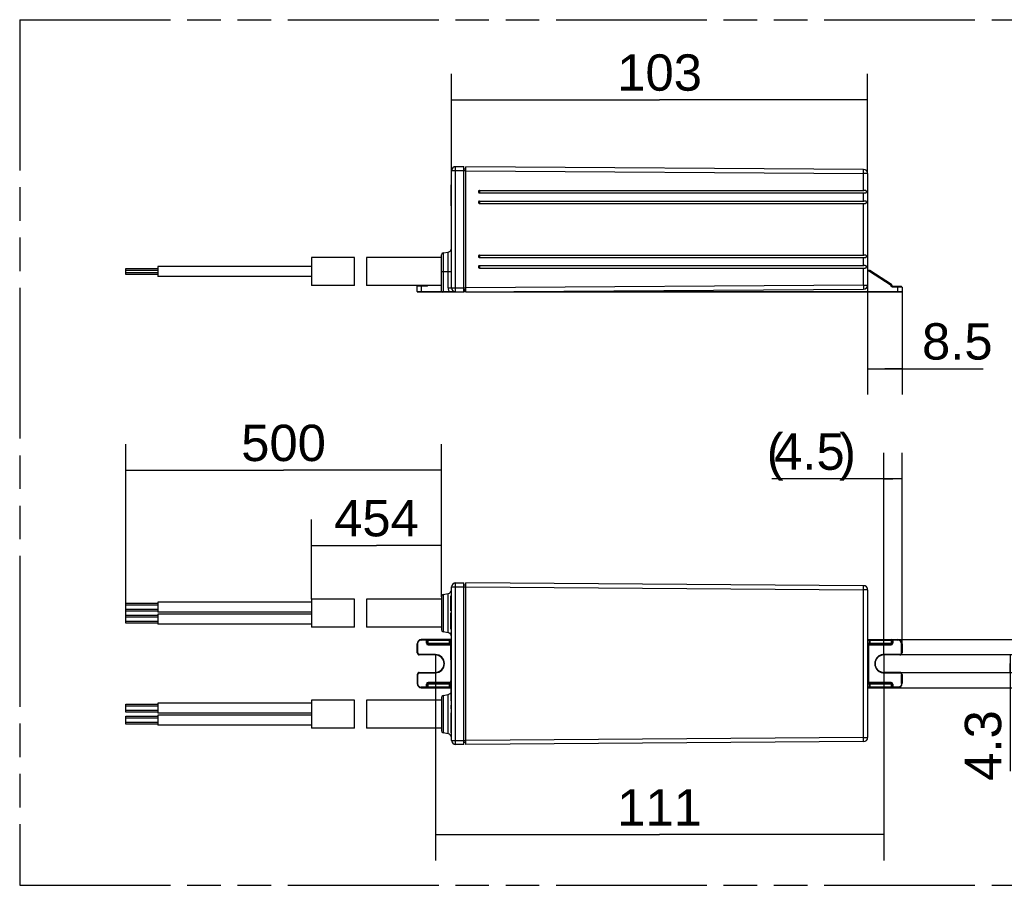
# Model space of a CAD drawing. Header units: millimetres. Extents: x 0 to 210, y 0 to 297.
# Tile 3 of 12: x 50 to 107, y 133 to 183. Entities that reach past the tile are written whole.
import ezdxf
from ezdxf.enums import TextEntityAlignment as Align

# ---------------------------------------------------------------- set-up
doc = ezdxf.new("R2010")
doc.units = ezdxf.units.MM
doc.header["$LTSCALE"] = 19.36
doc.linetypes.add('PHANTOM', pattern=[0.8, 0.45, -0.05, 0.1, -0.05, 0.1, -0.05])
doc.layers.get('0').update_dxf_attribs({"linetype": 'CONTINUOUS'})
doc.layers.add('DEFAULT_3', color=7, linetype='PHANTOM')
doc.layers.add('Z_DIM_2D', color=7, linetype='CONTINUOUS')
doc.styles.add('TEXTSTYLE_3', font='helveticaneueltw1g-ltcn.otf')
doc.dimstyles.new('DIMSTYLE_1', dxfattribs={"dimtxt": 2.1, "dimasz": 3.5, "dimexe": 0.18, "dimexo": 0.0625, "dimgap": 0.09, "dimtad": 1, "dimdec": 1, "dimlfac": 4.285714, "dimdsep": 46, "dimtxsty": 'TEXTSTYLE_3', "dimcen": 0.09, "dimclrt": 5, "dimadec": 0, "dimazin": 0, "dimtp": 0.3, "dimtm": 0.3, "dimtfac": 1, "dimtdec": 1, "dimtofl": 0, "dimtmove": 0, "dimatfit": 3, "dimfxl": 0, "dimtolj": 1, "dimarcsym": 0})
doc.dimstyles.new('DIMSTYLE_2', dxfattribs={"dimtxt": 2.1, "dimasz": 3.5, "dimexe": 0.18, "dimexo": 0.0625, "dimgap": 0.09, "dimtad": 1, "dimdec": 1, "dimlfac": 4.285714, "dimdsep": 46, "dimtxsty": 'TEXTSTYLE_3', "dimcen": 0.09, "dimclrt": 5, "dimadec": 0, "dimazin": 0, "dimtp": 0.2, "dimtm": 0.2, "dimtfac": 1, "dimtdec": 1, "dimtofl": 0, "dimtmove": 0, "dimatfit": 3, "dimfxl": 0, "dimtolj": 1, "dimarcsym": 0})
doc.dimstyles.new('DIMSTYLE_3', dxfattribs={"dimtxt": 2.1, "dimasz": 3.5, "dimexe": 0.18, "dimexo": 0.0625, "dimgap": 0.09, "dimtad": 1, "dimdec": 1, "dimlfac": 4.285714, "dimdsep": 46, "dimtxsty": 'TEXTSTYLE_3', "dimcen": 0.09, "dimclrt": 5, "dimadec": 0, "dimazin": 0, "dimtp": 0.1, "dimtm": 0.1, "dimtfac": 1, "dimtdec": 1, "dimtofl": 0, "dimtmove": 0, "dimatfit": 3, "dimfxl": 0, "dimtolj": 1, "dimarcsym": 0})
doc.dimstyles.new('DIMSTYLE_4', dxfattribs={"dimtxt": 2.1, "dimasz": 3.5, "dimexe": 0.18, "dimexo": 0.0625, "dimgap": 0.09, "dimtad": 1, "dimdec": 1, "dimlfac": 4.285714, "dimdsep": 46, "dimtxsty": 'TEXTSTYLE_3', "dimcen": 0.09, "dimclrt": 5, "dimadec": 0, "dimazin": 0, "dimtp": 0.5, "dimtm": 0.5, "dimtfac": 1, "dimtdec": 1, "dimtofl": 0, "dimtmove": 0, "dimatfit": 3, "dimfxl": 0, "dimtolj": 1, "dimarcsym": 0})

# ---------------------------------------------------------------- blocks, each defined once
blk = doc.blocks.new('*D5')
at = {"layer": 'Z_DIM_2D', "color": 2, "linetype": 'Continuous'}
for p, q in [((75.072, 173.957), (75.072, 179.553)), ((99.105, 173.796), (99.105, 179.553)), ((75.072, 178.053), (87.089, 178.053)), ((99.105, 178.053), (87.089, 178.053))]:
    blk.add_line(p, q, dxfattribs=at)
at = {"layer": 'Z_DIM_2D', "color": 5, "linetype": 'Continuous', "style": 'TEXTSTYLE_3'}
blk.add_text('103', height=2.1, dxfattribs=at).set_placement((87.089, 178.578), align=Align.CENTER)
blk = doc.blocks.new('_NONE')
blk = doc.blocks.new('*D6')
at = {"layer": 'Z_DIM_2D', "color": 2, "linetype": 'Continuous'}
for p, q in [((99.105, 167.352), (99.105, 161.022)), ((101.089, 166.981), (101.089, 161.022)), ((99.105, 162.522), (100.097, 162.522)), ((101.089, 162.522), (100.097, 162.522)), ((100.097, 162.522), (105.77, 162.522))]:
    blk.add_line(p, q, dxfattribs=at)
at = {"layer": 'Z_DIM_2D', "color": 5, "linetype": 'Continuous', "style": 'TEXTSTYLE_3'}
blk.add_text('8.5', height=2.1, dxfattribs=at).set_placement((102.244, 163.047))
blk = doc.blocks.new('*D7')
at = {"layer": 'Z_DIM_2D', "color": 2, "linetype": 'Continuous'}
for p, q in [((100.035, 146.01), (108.843, 146.01)), ((107.343, 146.01), (107.343, 145.495)), ((107.343, 144.981), (107.343, 145.495)), ((107.343, 145.495), (107.343, 139.267)), ((100.035, 144.981), (108.843, 144.981))]:
    blk.add_line(p, q, dxfattribs=at)
at = {"layer": 'Z_DIM_2D', "color": 5, "linetype": 'Continuous', "style": 'TEXTSTYLE_3'}
blk.add_text('4.3', height=2.1, rotation=90, dxfattribs=at).set_placement((106.818, 142.793), align=Align.RIGHT)
blk = doc.blocks.new('*D8')
at = {"layer": 'Z_DIM_2D', "color": 2, "linetype": 'Continuous'}
for p, q in [((111.579, 145.483), (111.579, 150.909)), ((99.105, 146.883), (113.079, 146.883)), ((111.579, 146.883), (111.579, 145.483)), ((111.579, 144.084), (111.579, 145.483)), ((99.209, 144.084), (113.079, 144.084))]:
    blk.add_line(p, q, dxfattribs=at)
at = {"layer": 'Z_DIM_2D', "color": 5, "linetype": 'Continuous', "style": 'TEXTSTYLE_3'}
blk.add_text('12', height=2.1, rotation=90, dxfattribs=at).set_placement((111.054, 148.088))
blk = doc.blocks.new('*D9')
at = {"layer": 'Z_DIM_2D', "color": 2, "linetype": 'Continuous'}
for p, q in [((100.035, 146.01), (100.035, 157.656)), ((101.089, 146.637), (101.089, 157.656)), ((100.562, 156.156), (93.579, 156.156)), ((100.035, 156.156), (100.562, 156.156)), ((101.089, 156.156), (100.562, 156.156))]:
    blk.add_line(p, q, dxfattribs=at)
at = {"layer": 'Z_DIM_2D', "color": 5, "linetype": 'Continuous', "style": 'TEXTSTYLE_3'}
for s, p in [('(', (94.253, 156.681)), ('4.5', (97.779, 156.681)), (')', (98.43, 156.681))]:
    blk.add_text(s, height=2.1, dxfattribs=at).set_placement(p, align=Align.RIGHT)
blk = doc.blocks.new('*D10')
at = {"layer": 'Z_DIM_2D', "color": 2, "linetype": 'Continuous'}
for p, q in [((74.142, 145.985), (74.142, 134.107)), ((100.035, 146.01), (100.035, 134.107)), ((74.142, 135.607), (87.088, 135.607)), ((100.035, 135.607), (87.088, 135.607))]:
    blk.add_line(p, q, dxfattribs=at)
at = {"layer": 'Z_DIM_2D', "color": 5, "linetype": 'Continuous', "style": 'TEXTSTYLE_3'}
blk.add_text('111', height=2.1, dxfattribs=at).set_placement((87.088, 136.132), align=Align.CENTER)
blk = doc.blocks.new('*D11')
at = {"layer": 'Z_DIM_2D', "color": 2, "linetype": 'Continuous'}
for p, q in [((66.983, 149.216), (66.983, 153.811)), ((74.489, 149.339), (74.489, 153.811)), ((66.983, 152.311), (70.736, 152.311)), ((74.489, 152.311), (70.736, 152.311))]:
    blk.add_line(p, q, dxfattribs=at)
at = {"layer": 'Z_DIM_2D', "color": 5, "linetype": 'Continuous', "style": 'TEXTSTYLE_3'}
blk.add_text('454', height=2.1, dxfattribs=at).set_placement((70.736, 152.836), align=Align.CENTER)
blk = doc.blocks.new('*D12')
at = {"layer": 'Z_DIM_2D', "color": 2, "linetype": 'Continuous'}
for p, q in [((56.25, 148.166), (56.25, 158.16)), ((74.489, 149.366), (74.489, 158.16)), ((56.25, 156.66), (65.369, 156.66)), ((74.489, 156.66), (65.369, 156.66))]:
    blk.add_line(p, q, dxfattribs=at)
at = {"layer": 'Z_DIM_2D', "color": 5, "linetype": 'Continuous', "style": 'TEXTSTYLE_3'}
blk.add_text('500', height=2.1, dxfattribs=at).set_placement((65.369, 157.185), align=Align.CENTER)

msp = doc.modelspace()

# ---------------------------------------------------------------- linework, layer by layer
at = {"color": 9, "linetype": 'Continuous'}
for p, q in [((75.305, 166.957), (75.305, 174.191)), ((75.889, 173.957), (75.072, 173.957)), ((75.889, 173.957), (98.874, 173.796)), ((98.874, 173.994), (98.874, 174.016)), ((98.874, 173.942), (98.874, 173.994)), ((98.874, 172.814), (98.874, 173.796)), ((76.691, 172.776), (76.691, 172.733)), ((76.691, 172.733), (76.691, 172.695)), ((76.691, 172.695), (76.691, 172.682)), ((98.874, 172.207), (98.874, 172.674)), ((76.691, 172.169), (76.691, 172.126)), ((76.691, 172.126), (76.691, 172.088)), ((76.691, 172.088), (76.691, 172.075)), ((98.874, 169.081), (98.874, 172.067)), ((74.585, 169.205), (74.585, 166.981)), ((74.879, 167.191), (74.879, 169.257)), ((76.691, 169.042), (76.691, 169)), ((76.691, 169), (76.691, 168.961)), ((76.691, 168.961), (76.691, 168.948)), ((98.874, 168.474), (98.874, 168.941)), ((76.691, 168.436), (76.691, 168.393)), ((76.691, 168.393), (76.691, 168.355)), ((76.691, 168.355), (76.691, 168.342)), ((98.874, 167.352), (98.874, 168.334)), ((58.117, 168.194), (56.25, 168.194)), ((56.25, 168.077), (58.117, 168.077)), ((75.072, 168.124), (74.489, 168.124)), ((99.209, 168.147), (99.105, 168.147)), ((99.209, 168.147), (100.459, 167.351)), ((73.628, 167.284), (73.089, 167.284)), ((73.32, 167.297), (73.32, 167.284)), ((73.32, 167.284), (73.32, 166.968)), ((73.628, 167.297), (73.628, 167.284)), ((98.874, 167.352), (75.889, 167.192)), ((98.874, 167.352), (98.874, 167.228)), ((98.874, 167.228), (98.874, 167.17)), ((100.505, 167.351), (100.459, 167.351)), ((100.459, 167.307), (100.459, 167.351)), ((100.459, 167.307), (100.505, 167.307)), ((100.477, 167.379), (100.481, 167.386)), ((100.483, 167.39), (100.484, 167.391)), ((100.552, 167.237), (100.538, 167.237)), ((100.552, 167.257), (100.552, 167.25)), ((101.089, 167.237), (100.552, 167.237)), ((100.857, 167.25), (100.857, 167.256)), ((100.857, 166.981), (100.857, 167.25)), ((73.089, 166.981), (74.929, 166.981)), ((73.32, 166.968), (73.32, 166.961)), ((74.605, 166.957), (74.605, 166.95)), ((74.605, 166.95), (74.605, 166.949)), ((74.879, 167.191), (75.889, 167.191)), ((75.889, 167.005), (75.772, 167.004)), ((79.114, 166.981), (101.089, 166.981)), ((100.857, 166.968), (100.857, 166.981)), ((75.305, 140.816), (75.305, 150.15)), ((75.072, 149.916), (75.889, 149.916)), ((75.889, 149.916), (98.874, 149.755)), ((98.874, 149.953), (98.874, 149.975)), ((98.874, 149.901), (98.874, 149.953)), ((99.105, 149.755), (98.874, 149.755)), ((98.874, 141.211), (98.874, 149.755)), ((74.585, 149.48), (74.585, 147.319)), ((74.879, 147.267), (74.879, 149.532)), ((58.117, 148.866), (56.25, 148.866)), ((56.25, 148.633), (58.117, 148.633)), ((58.117, 148.166), (56.25, 148.166)), ((56.25, 147.933), (58.117, 147.933)), ((75.025, 147.886), (75.072, 147.886)), ((73.32, 146.871), (73.32, 146.847)), ((73.32, 146.847), (73.628, 146.85)), ((73.625, 146.659), (73.625, 146.827)), ((73.694, 146.827), (73.625, 146.827)), ((73.628, 146.873), (73.628, 146.85)), ((73.694, 146.827), (74.944, 146.836)), ((73.694, 146.827), (73.694, 146.659)), ((73.707, 146.873), (73.718, 146.874)), ((74.944, 146.65), (74.944, 146.836)), ((74.969, 146.836), (74.944, 146.836)), ((74.969, 146.836), (74.969, 146.65)), ((74.969, 146.836), (75.072, 146.836)), ((99.105, 146.836), (99.208, 146.836)), ((99.233, 146.836), (99.208, 146.836)), ((99.208, 146.65), (99.208, 146.836)), ((99.233, 146.836), (100.484, 146.827)), ((99.233, 146.836), (99.233, 146.65)), ((100.463, 146.873), (100.459, 146.874)), ((100.505, 146.827), (100.484, 146.827)), ((100.484, 146.659), (100.484, 146.827)), ((100.552, 146.85), (100.552, 146.873)), ((100.552, 146.85), (100.857, 146.847)), ((100.552, 146.85), (100.552, 146.659)), ((100.857, 146.847), (100.857, 146.871)), ((73.112, 146.637), (73.089, 146.637)), ((73.112, 146.637), (73.112, 146.108)), ((73.625, 146.659), (73.694, 146.659)), ((74.944, 146.65), (73.694, 146.659)), ((73.718, 146.612), (73.718, 146.566)), ((73.718, 146.566), (75.025, 146.557)), ((74.944, 146.65), (74.969, 146.65)), ((75.025, 146.65), (74.969, 146.65)), ((75.025, 146.456), (75.072, 146.456)), ((99.208, 146.65), (99.105, 146.65)), ((99.152, 146.557), (100.459, 146.566)), ((99.152, 146.557), (99.152, 144.409)), ((99.208, 146.65), (99.233, 146.65)), ((100.484, 146.659), (99.233, 146.65)), ((100.459, 146.566), (100.459, 146.612)), ((100.484, 146.659), (100.552, 146.659)), ((101.089, 146.637), (101.065, 146.637)), ((101.065, 146.108), (101.065, 146.637)), ((73.089, 146.108), (73.112, 146.108)), ((73.205, 146.015), (73.204, 145.991)), ((74.142, 146.008), (73.205, 146.015)), ((74.142, 145.985), (74.142, 146.008)), ((75.025, 145.705), (75.025, 145.85)), ((100.037, 146.009), (99.987, 146.006)), ((100.035, 146.01), (100.035, 145.985)), ((100.347, 146.011), (100.037, 146.009)), ((100.973, 145.991), (100.973, 146.013)), ((101.065, 146.108), (101.089, 146.108)), ((73.112, 144.858), (73.089, 144.858)), ((73.112, 144.858), (73.112, 144.329)), ((73.204, 144.975), (73.205, 144.951)), ((73.205, 144.951), (74.142, 144.958)), ((74.142, 144.958), (74.142, 144.981)), ((75.025, 144.409), (75.025, 144.492)), ((99.987, 144.96), (100.037, 144.957)), ((100.035, 144.981), (100.035, 144.956)), ((100.037, 144.957), (100.347, 144.955)), ((100.347, 144.955), (100.66, 144.955)), ((100.66, 144.955), (100.97, 144.952)), ((100.973, 144.953), (100.973, 144.975)), ((101.089, 144.858), (101.065, 144.858)), ((101.065, 144.329), (101.065, 144.858)), ((73.089, 144.329), (73.112, 144.329)), ((73.32, 144.119), (73.32, 144.095)), ((73.628, 144.116), (73.32, 144.119)), ((73.625, 144.139), (73.625, 144.307)), ((73.694, 144.307), (73.625, 144.307)), ((73.625, 144.139), (73.694, 144.139)), ((73.628, 144.116), (73.628, 144.093)), ((73.636, 144.115), (73.628, 144.116)), ((73.694, 144.307), (74.944, 144.316)), ((73.694, 144.307), (73.694, 144.139)), ((74.944, 144.13), (73.694, 144.139)), ((75.025, 144.409), (73.718, 144.4)), ((73.718, 144.4), (73.718, 144.354)), ((74.944, 144.13), (74.944, 144.316)), ((74.969, 144.316), (74.944, 144.316)), ((74.944, 144.13), (74.969, 144.13)), ((74.969, 144.316), (74.969, 144.13)), ((74.969, 144.316), (75.025, 144.316)), ((75.025, 144.13), (74.969, 144.13)), ((99.105, 144.316), (99.208, 144.316)), ((99.208, 144.13), (99.105, 144.13)), ((100.459, 144.4), (99.152, 144.409)), ((99.233, 144.316), (99.208, 144.316)), ((99.208, 144.13), (99.208, 144.316)), ((99.208, 144.13), (99.233, 144.13)), ((99.233, 144.316), (100.484, 144.307)), ((99.233, 144.316), (99.233, 144.13)), ((100.484, 144.139), (99.233, 144.13)), ((100.459, 144.354), (100.459, 144.4)), ((100.552, 144.307), (100.484, 144.307)), ((100.484, 144.139), (100.484, 144.307)), ((100.484, 144.139), (100.505, 144.139)), ((100.552, 144.307), (100.552, 144.117)), ((100.856, 144.118), (100.552, 144.117)), ((100.552, 144.116), (100.552, 144.093)), ((100.857, 144.095), (100.857, 144.119)), ((101.065, 144.329), (101.089, 144.329)), ((74.585, 143.647), (74.585, 141.486)), ((74.879, 141.434), (74.879, 143.698)), ((58.117, 143.033), (56.25, 143.033)), ((56.25, 142.8), (58.117, 142.8)), ((58.117, 142.333), (56.25, 142.333)), ((56.25, 142.1), (58.117, 142.1)), ((75.072, 141.05), (75.889, 141.05)), ((98.874, 141.211), (75.889, 141.05)), ((98.874, 141.211), (99.105, 141.211)), ((98.874, 141.087), (98.874, 141.211)), ((98.874, 141.029), (98.874, 141.087))]:
    msp.add_line(p, q, dxfattribs=at)
at = {"color": 7, "linetype": 'Continuous'}
for p, q in [((75.305, 174.191), (75.772, 174.191)), ((75.772, 166.957), (75.772, 174.191)), ((75.772, 174.074), (75.889, 174.074)), ((75.889, 166.958), (75.889, 174.19)), ((98.874, 174.029), (75.889, 174.19)), ((75.072, 167.191), (75.072, 173.957)), ((99.105, 173.796), (98.874, 173.796)), ((99.105, 173.796), (99.105, 166.972)), ((75.025, 173.141), (75.025, 171.927)), ((75.072, 173.141), (75.025, 173.141)), ((75.072, 172.794), (75.025, 172.794)), ((76.691, 172.814), (98.887, 172.814)), ((75.025, 172.274), (75.072, 172.274)), ((75.072, 171.927), (75.025, 171.927)), ((76.691, 172.207), (98.887, 172.207)), ((69.462, 168.952), (66.983, 168.952)), ((66.983, 168.952), (66.983, 167.319)), ((74.489, 168.952), (70.155, 168.952)), ((74.489, 166.981), (74.489, 169.09)), ((74.585, 169.205), (74.879, 169.257)), ((76.691, 169.081), (98.887, 169.081)), ((58.117, 168.427), (58.117, 167.844)), ((66.983, 168.427), (58.117, 168.427)), ((76.691, 168.474), (98.887, 168.474)), ((56.25, 167.961), (56.25, 168.311)), ((56.25, 168.311), (58.117, 168.311)), ((58.117, 167.961), (56.25, 167.961)), ((66.983, 167.844), (58.117, 167.844)), ((99.208, 168.194), (99.105, 168.194)), ((99.209, 168.18), (99.208, 168.189)), ((99.226, 168.175), (99.209, 168.147)), ((99.231, 168.182), (99.226, 168.175)), ((100.484, 167.391), (99.233, 168.186)), ((69.462, 167.319), (66.983, 167.319)), ((74.489, 167.319), (70.155, 167.319)), ((73.089, 166.981), (73.089, 167.284)), ((73.628, 167.307), (73.112, 167.307)), ((98.874, 167.352), (99.105, 167.352)), ((100.505, 167.351), (100.505, 167.307)), ((101.065, 167.26), (100.552, 167.26)), ((101.089, 167.237), (101.089, 166.981)), ((73.112, 166.957), (74.508, 166.957)), ((74.512, 166.957), (75.772, 166.957)), ((74.536, 166.949), (75.422, 166.955)), ((75.772, 166.957), (98.874, 167.119)), ((75.889, 167.074), (75.772, 167.074)), ((75.889, 166.957), (101.065, 166.957)), ((75.305, 150.15), (75.772, 150.15)), ((75.772, 140.816), (75.772, 150.15)), ((75.889, 140.817), (75.889, 150.149)), ((98.874, 149.988), (75.889, 150.149)), ((75.072, 141.05), (75.072, 149.916)), ((75.772, 150.033), (75.889, 150.033)), ((99.105, 149.755), (99.105, 141.211)), ((58.117, 149.041), (58.117, 148.458)), ((66.983, 149.041), (58.117, 149.041)), ((69.462, 149.216), (66.983, 149.216)), ((66.983, 149.216), (66.983, 147.583)), ((74.489, 149.216), (70.155, 149.216)), ((74.489, 149.366), (74.489, 147.434)), ((74.585, 149.48), (74.879, 149.532)), ((75.025, 148.536), (75.025, 149.403)), ((75.072, 149.403), (75.025, 149.403)), ((56.25, 148.516), (56.25, 148.983)), ((56.25, 148.983), (58.117, 148.983)), ((58.117, 148.516), (56.25, 148.516)), ((66.983, 148.458), (58.117, 148.458)), ((75.072, 148.536), (75.025, 148.536)), ((56.25, 147.816), (56.25, 148.283)), ((56.25, 148.283), (58.117, 148.283)), ((58.117, 148.341), (58.117, 147.758)), ((66.983, 148.341), (58.117, 148.341)), ((75.025, 147.468), (75.025, 148.421)), ((75.072, 148.421), (75.025, 148.421)), ((58.117, 147.816), (56.25, 147.816)), ((66.983, 147.758), (58.117, 147.758)), ((69.462, 147.583), (66.983, 147.583)), ((74.489, 147.583), (70.155, 147.583)), ((74.879, 147.267), (74.585, 147.319)), ((75.072, 147.496), (75.025, 147.496)), ((75.072, 147.468), (75.025, 147.468)), ((75.025, 147.294), (75.025, 147.092)), ((75.072, 147.294), (75.025, 147.294)), ((75.072, 146.883), (73.32, 146.871)), ((73.672, 146.659), (73.672, 146.827)), ((74.969, 146.882), (74.969, 146.836)), ((75.072, 147.092), (75.025, 147.092)), ((75.025, 145.85), (75.025, 146.832)), ((75.025, 146.832), (75.072, 146.832)), ((99.105, 146.883), (100.857, 146.871)), ((99.208, 146.836), (99.209, 146.882)), ((100.505, 146.827), (100.505, 146.659)), ((73.089, 146.108), (73.089, 146.637)), ((73.718, 146.612), (75.025, 146.603)), ((74.969, 146.65), (74.969, 146.604)), ((99.105, 146.603), (100.459, 146.612)), ((99.105, 146.603), (99.152, 146.557)), ((99.209, 146.604), (99.208, 146.65)), ((101.089, 146.637), (101.089, 146.108)), ((74.142, 145.985), (73.204, 145.991)), ((75.072, 145.85), (75.025, 145.85)), ((75.025, 145.705), (75.025, 144.492)), ((75.072, 145.705), (75.025, 145.705)), ((100.973, 145.991), (100.035, 145.985)), ((73.089, 144.858), (73.089, 144.329)), ((73.204, 144.975), (74.142, 144.981)), ((75.072, 144.492), (75.025, 144.492)), ((100.973, 144.975), (100.035, 144.981)), ((101.089, 144.858), (101.089, 144.329)), ((73.32, 144.095), (75.025, 144.083)), ((73.672, 144.139), (73.672, 144.307)), ((75.072, 144.363), (73.718, 144.354)), ((74.969, 144.362), (74.969, 144.316)), ((74.969, 144.13), (74.969, 144.084)), ((75.072, 144.363), (75.025, 144.409)), ((75.025, 144.318), (75.025, 143.336)), ((75.072, 144.318), (75.025, 144.318)), ((75.072, 144.059), (75.025, 144.059)), ((99.105, 144.363), (99.152, 144.409)), ((100.459, 144.354), (99.105, 144.363)), ((99.105, 144.083), (100.857, 144.095)), ((99.208, 144.316), (99.209, 144.362)), ((99.209, 144.084), (99.208, 144.13)), ((100.505, 144.307), (100.505, 144.139)), ((69.462, 143.383), (66.983, 143.383)), ((66.983, 143.383), (66.983, 141.75)), ((74.489, 143.383), (70.155, 143.383)), ((74.489, 143.532), (74.489, 141.6)), ((74.585, 143.647), (74.879, 143.699)), ((75.072, 143.538), (75.025, 143.538)), ((75.072, 143.336), (75.025, 143.336)), ((56.25, 142.683), (56.25, 143.15)), ((56.25, 143.15), (58.117, 143.15)), ((58.117, 143.208), (58.117, 142.625)), ((66.983, 143.208), (58.117, 143.208)), ((75.025, 143.076), (75.025, 142.874)), ((75.072, 143.076), (75.025, 143.076)), ((75.072, 142.874), (75.025, 142.874)), ((58.117, 142.683), (56.25, 142.683)), ((56.25, 141.983), (56.25, 142.45)), ((56.25, 142.45), (58.117, 142.45)), ((66.983, 142.625), (58.117, 142.625)), ((58.117, 142.508), (58.117, 141.925)), ((66.983, 142.508), (58.117, 142.508)), ((75.025, 142.643), (75.025, 141.488)), ((75.072, 142.643), (75.025, 142.643)), ((58.117, 141.983), (56.25, 141.983)), ((66.983, 141.925), (58.117, 141.925)), ((69.462, 141.75), (66.983, 141.75)), ((74.489, 141.75), (70.155, 141.75)), ((74.879, 141.434), (74.585, 141.486)), ((75.072, 141.488), (75.025, 141.488)), ((75.772, 140.816), (75.305, 140.816)), ((75.889, 140.933), (75.772, 140.933)), ((98.874, 140.978), (75.889, 140.817))]:
    msp.add_line(p, q, dxfattribs=at)
at = {"color": 2, "linetype": 'Continuous'}
for p, q in [((69.462, 167.319), (69.462, 168.952)), ((70.155, 168.952), (70.155, 167.319)), ((69.462, 147.583), (69.462, 149.216)), ((70.155, 149.216), (70.155, 147.583)), ((69.462, 141.75), (69.462, 143.383)), ((70.155, 143.383), (70.155, 141.75))]:
    msp.add_line(p, q, dxfattribs=at)
at = {"color": 9, "linetype": 'Continuous'}
for points in [[(98.874, 174.016), (98.874, 174.024), (98.874, 174.028), (98.874, 174.029)], [(98.874, 173.796), (98.874, 173.822), (98.874, 173.942)], [(76.691, 172.814), (76.691, 172.813), (76.691, 172.811), (76.691, 172.806), (76.691, 172.801), (76.691, 172.776)], [(76.691, 172.682), (76.691, 172.677), (76.691, 172.675), (76.691, 172.674)], [(76.691, 172.207), (76.691, 172.207), (76.691, 172.204), (76.691, 172.2), (76.691, 172.194), (76.691, 172.169)], [(76.691, 172.075), (76.691, 172.071), (76.691, 172.068), (76.691, 172.067)], [(76.691, 169.081), (76.691, 169.08), (76.691, 169.077), (76.691, 169.073), (76.691, 169.067), (76.691, 169.042)], [(76.691, 168.948), (76.691, 168.944), (76.691, 168.942), (76.691, 168.941)], [(76.691, 168.474), (76.691, 168.473), (76.691, 168.471), (76.691, 168.466), (76.691, 168.461), (76.691, 168.436)], [(76.691, 168.342), (76.691, 168.337), (76.691, 168.335), (76.691, 168.334)], [(73.32, 167.307), (73.32, 167.307), (73.32, 167.306), (73.32, 167.303), (73.32, 167.297)], [(73.664, 167.319), (73.663, 167.318), (73.654, 167.313), (73.645, 167.31), (73.636, 167.308), (73.628, 167.307)], [(73.628, 167.307), (73.628, 167.307), (73.628, 167.306), (73.628, 167.303), (73.628, 167.297)], [(73.666, 167.294), (73.657, 167.29), (73.647, 167.286), (73.637, 167.285), (73.628, 167.284)], [(73.693, 167.316), (73.684, 167.307), (73.675, 167.3), (73.666, 167.294)], [(100.459, 167.351), (100.463, 167.357), (100.477, 167.379)], [(100.476, 167.266), (100.47, 167.274), (100.465, 167.283), (100.461, 167.292), (100.459, 167.3), (100.459, 167.307)], [(100.514, 167.242), (100.503, 167.246), (100.493, 167.252), (100.483, 167.259), (100.476, 167.266)], [(100.481, 167.386), (100.482, 167.389), (100.483, 167.39)], [(100.538, 167.237), (100.525, 167.239), (100.514, 167.242)], [(100.552, 167.26), (100.552, 167.26), (100.552, 167.259), (100.552, 167.257)], [(100.552, 167.25), (100.552, 167.242), (100.552, 167.237)], [(100.857, 167.256), (100.857, 167.259), (100.857, 167.26), (100.857, 167.26)], [(73.32, 166.961), (73.32, 166.959), (73.32, 166.958), (73.32, 166.957)], [(74.585, 166.981), (74.585, 166.976), (74.585, 166.972), (74.586, 166.968), (74.586, 166.964), (74.587, 166.961), (74.588, 166.959), (74.588, 166.958), (74.589, 166.957)], [(74.879, 167.191), (74.881, 167.154), (74.885, 167.118), (74.892, 167.083), (74.902, 167.048), (74.914, 167.014), (74.929, 166.981)], [(74.933, 166.957), (74.932, 166.958), (74.932, 166.959), (74.931, 166.961), (74.93, 166.964), (74.93, 166.968), (74.929, 166.972), (74.929, 166.976), (74.929, 166.981)], [(74.929, 166.981), (74.958, 166.979), (74.988, 166.978), (75.019, 166.976), (75.051, 166.974), (75.083, 166.972), (75.116, 166.97)], [(75.116, 166.97), (75.178, 166.964), (75.209, 166.961), (75.241, 166.959), (75.273, 166.958), (75.305, 166.957)], [(98.874, 167.17), (98.874, 167.142), (98.874, 167.132), (98.874, 167.125), (98.874, 167.12), (98.874, 167.119)], [(100.857, 166.957), (100.857, 166.958), (100.857, 166.959), (100.857, 166.961), (100.857, 166.968)], [(98.874, 149.975), (98.874, 149.983), (98.874, 149.987), (98.874, 149.988)], [(98.874, 149.755), (98.874, 149.781), (98.874, 149.901)], [(73.628, 146.85), (73.637, 146.851), (73.645, 146.852)], [(73.645, 146.852), (73.655, 146.855), (73.663, 146.857), (73.671, 146.86)], [(73.671, 146.86), (73.688, 146.867), (73.697, 146.87), (73.707, 146.873)], [(73.718, 146.874), (73.714, 146.873), (73.711, 146.871), (73.707, 146.868), (73.704, 146.865), (73.701, 146.86), (73.698, 146.854), (73.696, 146.848), (73.695, 146.841), (73.694, 146.834), (73.694, 146.827)], [(100.482, 146.841), (100.481, 146.848), (100.479, 146.854), (100.477, 146.86), (100.474, 146.865), (100.47, 146.868), (100.467, 146.871), (100.463, 146.873)], [(100.484, 146.827), (100.483, 146.834), (100.482, 146.841)], [(100.539, 146.848), (100.533, 146.846), (100.526, 146.843), (100.52, 146.84), (100.515, 146.837), (100.511, 146.834), (100.508, 146.831), (100.506, 146.828), (100.505, 146.827)], [(100.552, 146.85), (100.546, 146.849), (100.539, 146.848)], [(73.694, 146.659), (73.694, 146.652), (73.695, 146.645)], [(73.695, 146.645), (73.696, 146.638), (73.698, 146.632), (73.701, 146.626), (73.704, 146.621), (73.707, 146.618), (73.711, 146.615), (73.714, 146.613), (73.718, 146.612)], [(100.459, 146.612), (100.463, 146.613), (100.467, 146.615), (100.47, 146.618), (100.474, 146.621), (100.477, 146.626), (100.479, 146.632), (100.481, 146.638), (100.482, 146.645), (100.483, 146.652), (100.484, 146.659)], [(99.987, 146.006), (99.939, 145.998), (99.892, 145.987), (99.846, 145.972), (99.802, 145.952), (99.76, 145.928), (99.721, 145.901), (99.684, 145.87), (99.65, 145.836), (99.619, 145.799), (99.592, 145.759), (99.568, 145.716), (99.549, 145.672), (99.533, 145.626), (99.522, 145.579), (99.516, 145.531)], [(100.97, 146.014), (100.66, 146.011), (100.347, 146.011)], [(101.019, 146.027), (101.008, 146.022), (100.997, 146.018), (100.984, 146.015), (100.97, 146.014)], [(101.065, 146.108), (101.064, 146.096), (101.062, 146.084), (101.058, 146.072), (101.053, 146.061), (101.046, 146.051), (101.038, 146.042), (101.029, 146.034), (101.019, 146.027)], [(99.516, 145.531), (99.514, 145.483), (99.516, 145.435), (99.522, 145.387), (99.533, 145.34), (99.549, 145.294), (99.568, 145.25), (99.591, 145.208), (99.618, 145.168), (99.649, 145.131), (99.683, 145.097), (99.72, 145.066), (99.759, 145.038), (99.801, 145.015), (99.845, 144.995), (99.891, 144.979), (99.938, 144.968), (99.987, 144.96)], [(100.97, 144.952), (100.984, 144.951), (100.997, 144.948), (101.008, 144.944), (101.019, 144.939)], [(101.019, 144.939), (101.029, 144.932), (101.038, 144.924), (101.046, 144.915), (101.053, 144.905), (101.058, 144.894), (101.062, 144.882), (101.064, 144.87), (101.065, 144.858)], [(73.654, 144.112), (73.645, 144.114), (73.636, 144.115)], [(73.672, 144.106), (73.663, 144.109), (73.654, 144.112)], [(73.718, 144.092), (73.712, 144.093), (73.706, 144.094), (73.7, 144.095), (73.694, 144.097), (73.687, 144.099), (73.672, 144.106)], [(73.718, 144.354), (73.714, 144.353), (73.711, 144.351), (73.707, 144.348), (73.704, 144.345), (73.701, 144.34), (73.698, 144.334), (73.696, 144.328), (73.695, 144.321), (73.694, 144.314), (73.694, 144.307)], [(73.694, 144.139), (73.694, 144.132), (73.695, 144.125)], [(73.695, 144.125), (73.696, 144.118), (73.698, 144.112), (73.701, 144.106), (73.704, 144.101), (73.707, 144.098), (73.711, 144.095), (73.714, 144.093), (73.718, 144.092)], [(100.482, 144.321), (100.481, 144.328), (100.479, 144.334), (100.477, 144.34), (100.474, 144.345), (100.47, 144.348), (100.467, 144.351), (100.463, 144.353), (100.459, 144.354)], [(100.459, 144.092), (100.463, 144.093), (100.467, 144.095), (100.47, 144.098), (100.474, 144.101), (100.477, 144.106), (100.479, 144.112), (100.481, 144.118), (100.482, 144.125), (100.483, 144.132), (100.484, 144.139)], [(100.484, 144.307), (100.483, 144.314), (100.482, 144.321)], [(100.505, 144.139), (100.505, 144.139), (100.506, 144.138), (100.508, 144.136), (100.51, 144.133), (100.513, 144.13), (100.517, 144.128), (100.522, 144.125), (100.527, 144.122), (100.533, 144.12), (100.54, 144.118), (100.546, 144.117), (100.552, 144.117)], [(100.903, 144.124), (100.88, 144.12), (100.856, 144.118)], [(101.065, 144.329), (101.064, 144.305), (101.06, 144.282), (101.053, 144.259), (101.044, 144.237), (101.033, 144.217), (101.019, 144.198), (101.004, 144.18), (100.987, 144.165), (100.968, 144.151), (100.948, 144.14), (100.926, 144.131), (100.903, 144.124)], [(98.874, 140.978), (98.874, 140.979), (98.874, 140.983), (98.874, 140.991), (98.874, 141.001), (98.874, 141.029)]]:
    msp.add_lwpolyline(points, dxfattribs=at)
at = {"color": 7, "linetype": 'Continuous'}
for points in [[(76.691, 172.814), (76.68, 172.813), (76.669, 172.811), (76.659, 172.806), (76.65, 172.801), (76.642, 172.793), (76.635, 172.785), (76.629, 172.776), (76.625, 172.766), (76.622, 172.755), (76.621, 172.744), (76.622, 172.733), (76.624, 172.723), (76.629, 172.713), (76.634, 172.703), (76.641, 172.695), (76.65, 172.688), (76.659, 172.682), (76.669, 172.678), (76.68, 172.675), (76.691, 172.674)], [(76.691, 172.674), (98.887, 172.674), (98.913, 172.674)], [(98.913, 172.674), (98.926, 172.674), (98.938, 172.675), (98.949, 172.675), (98.96, 172.676), (98.969, 172.677), (98.978, 172.679), (98.986, 172.68), (98.993, 172.682), (98.999, 172.685), (99.005, 172.687), (99.01, 172.69), (99.015, 172.693), (99.019, 172.696), (99.023, 172.7), (99.026, 172.703), (99.029, 172.707), (99.031, 172.711), (99.033, 172.715), (99.035, 172.719), (99.036, 172.723), (99.038, 172.727), (99.039, 172.731), (99.039, 172.735), (99.04, 172.74), (99.04, 172.744), (99.04, 172.748), (99.039, 172.752), (99.039, 172.757), (99.038, 172.761), (99.037, 172.765), (99.035, 172.769), (99.033, 172.773), (99.031, 172.777), (99.029, 172.781), (99.026, 172.785), (99.023, 172.788), (99.019, 172.792), (99.015, 172.795), (99.011, 172.798), (99.005, 172.801), (99, 172.803), (98.993, 172.806), (98.986, 172.808), (98.978, 172.81), (98.969, 172.811), (98.96, 172.812), (98.949, 172.813), (98.938, 172.813), (98.926, 172.814), (98.913, 172.814), (98.887, 172.814)], [(76.691, 172.207), (76.68, 172.206), (76.669, 172.204), (76.659, 172.2), (76.65, 172.194), (76.642, 172.187), (76.635, 172.179), (76.629, 172.169), (76.625, 172.159), (76.622, 172.149), (76.621, 172.138), (76.622, 172.127), (76.624, 172.116), (76.629, 172.106), (76.634, 172.097), (76.641, 172.088), (76.65, 172.081), (76.659, 172.075), (76.669, 172.071), (76.68, 172.068), (76.691, 172.067)], [(76.691, 172.067), (98.887, 172.067), (98.913, 172.067)], [(98.913, 172.067), (98.926, 172.068), (98.938, 172.068), (98.949, 172.069), (98.96, 172.069), (98.969, 172.07), (98.978, 172.072), (98.986, 172.074), (98.993, 172.076), (98.999, 172.078), (99.005, 172.08), (99.01, 172.083), (99.015, 172.086), (99.019, 172.09), (99.023, 172.093), (99.026, 172.097), (99.029, 172.1), (99.031, 172.104), (99.033, 172.108), (99.035, 172.112), (99.036, 172.116), (99.038, 172.12), (99.039, 172.124), (99.039, 172.129), (99.04, 172.133), (99.04, 172.137), (99.04, 172.142), (99.039, 172.146), (99.039, 172.15), (99.038, 172.154), (99.037, 172.158), (99.035, 172.162), (99.033, 172.166), (99.031, 172.17), (99.029, 172.174), (99.026, 172.178), (99.023, 172.181), (99.019, 172.185), (99.015, 172.188), (99.011, 172.191), (99.005, 172.194), (99, 172.197), (98.993, 172.199), (98.986, 172.201), (98.978, 172.203), (98.969, 172.204), (98.96, 172.205), (98.949, 172.206), (98.938, 172.207), (98.926, 172.207), (98.913, 172.207), (98.887, 172.207)], [(76.691, 169.081), (76.68, 169.08), (76.669, 169.077), (76.659, 169.073), (76.65, 169.067), (76.642, 169.06), (76.635, 169.052), (76.629, 169.043), (76.625, 169.033), (76.622, 169.022), (76.621, 169.011), (76.622, 169), (76.624, 168.989), (76.629, 168.979), (76.634, 168.97), (76.641, 168.962), (76.65, 168.954), (76.659, 168.949), (76.669, 168.944), (76.68, 168.942), (76.691, 168.941)], [(76.691, 168.941), (98.887, 168.941), (98.913, 168.941)], [(98.913, 168.941), (98.926, 168.941), (98.938, 168.941), (98.949, 168.942), (98.96, 168.943), (98.969, 168.944), (98.978, 168.945), (98.986, 168.947), (98.993, 168.949), (98.999, 168.951), (99.005, 168.954), (99.01, 168.957), (99.015, 168.96), (99.019, 168.963), (99.023, 168.966), (99.026, 168.97), (99.029, 168.974), (99.031, 168.977), (99.033, 168.981), (99.035, 168.985), (99.036, 168.989), (99.038, 168.994), (99.039, 168.998), (99.039, 169.002), (99.04, 169.006), (99.04, 169.011), (99.04, 169.015), (99.039, 169.019), (99.039, 169.023), (99.038, 169.028), (99.037, 169.032), (99.035, 169.036), (99.033, 169.04), (99.031, 169.044), (99.029, 169.047), (99.026, 169.051), (99.023, 169.055), (99.019, 169.058), (99.015, 169.062), (99.011, 169.065), (99.005, 169.067), (99, 169.07), (98.993, 169.072), (98.986, 169.074), (98.978, 169.076), (98.969, 169.078), (98.96, 169.079), (98.949, 169.08), (98.938, 169.08), (98.926, 169.08), (98.913, 169.081), (98.887, 169.081)], [(76.691, 168.474), (76.68, 168.473), (76.669, 168.471), (76.659, 168.466), (76.65, 168.461), (76.642, 168.453), (76.635, 168.445), (76.629, 168.436), (76.625, 168.426), (76.622, 168.415), (76.621, 168.404), (76.622, 168.393), (76.624, 168.383), (76.629, 168.373), (76.634, 168.363), (76.641, 168.355), (76.65, 168.348), (76.659, 168.342), (76.669, 168.338), (76.68, 168.335), (76.691, 168.334)], [(76.691, 168.334), (98.887, 168.334), (98.913, 168.334)], [(98.913, 168.334), (98.926, 168.334), (98.938, 168.335), (98.949, 168.335), (98.96, 168.336), (98.969, 168.337), (98.978, 168.339), (98.986, 168.34), (98.993, 168.342), (98.999, 168.345), (99.005, 168.347), (99.01, 168.35), (99.015, 168.353), (99.019, 168.356), (99.023, 168.36), (99.026, 168.363), (99.029, 168.367), (99.031, 168.371), (99.033, 168.375), (99.035, 168.379), (99.036, 168.383), (99.038, 168.387), (99.039, 168.391), (99.039, 168.395), (99.04, 168.4), (99.04, 168.404), (99.04, 168.408), (99.039, 168.412), (99.039, 168.417), (99.038, 168.421), (99.037, 168.425), (99.035, 168.429), (99.033, 168.433), (99.031, 168.437), (99.029, 168.441), (99.026, 168.445), (99.023, 168.448), (99.019, 168.452), (99.015, 168.455), (99.011, 168.458), (99.005, 168.461), (99, 168.463), (98.993, 168.466), (98.986, 168.468), (98.978, 168.47), (98.969, 168.471), (98.96, 168.472), (98.949, 168.473), (98.938, 168.473), (98.926, 168.474), (98.913, 168.474), (98.887, 168.474)], [(99.208, 168.189), (99.208, 168.191), (99.208, 168.193), (99.208, 168.194)], [(99.209, 168.147), (99.209, 168.154), (99.209, 168.18)], [(99.233, 168.186), (99.233, 168.186), (99.232, 168.184), (99.231, 168.182)], [(99.105, 166.972), (99.105, 166.964), (99.105, 166.961), (99.105, 166.959), (99.105, 166.958), (99.105, 166.957)], [(74.944, 146.836), (74.944, 146.843), (74.945, 146.85), (74.946, 146.857), (74.948, 146.863), (74.951, 146.869), (74.954, 146.873), (74.957, 146.877), (74.961, 146.88), (74.965, 146.882), (74.969, 146.882)], [(99.209, 146.882), (99.213, 146.882), (99.216, 146.88), (99.22, 146.877), (99.223, 146.873), (99.226, 146.869), (99.229, 146.863), (99.231, 146.857), (99.232, 146.85), (99.233, 146.843), (99.233, 146.836)], [(74.969, 146.604), (74.965, 146.604), (74.961, 146.606), (74.957, 146.609), (74.954, 146.613), (74.951, 146.617), (74.948, 146.623), (74.946, 146.629), (74.945, 146.636), (74.944, 146.643), (74.944, 146.65)], [(99.233, 146.65), (99.233, 146.643), (99.232, 146.636), (99.231, 146.629), (99.229, 146.623), (99.226, 146.617), (99.223, 146.613), (99.22, 146.609), (99.216, 146.606), (99.213, 146.604), (99.209, 146.604)], [(74.944, 144.316), (74.944, 144.323), (74.945, 144.33), (74.946, 144.337), (74.948, 144.343), (74.951, 144.349), (74.954, 144.353), (74.957, 144.357), (74.961, 144.36), (74.965, 144.362), (74.969, 144.362)], [(74.969, 144.084), (74.965, 144.084), (74.961, 144.086), (74.957, 144.089), (74.954, 144.093), (74.951, 144.097), (74.948, 144.103), (74.946, 144.109), (74.945, 144.116), (74.944, 144.123), (74.944, 144.13)], [(99.209, 144.362), (99.213, 144.362), (99.216, 144.36), (99.22, 144.357), (99.223, 144.353), (99.226, 144.349), (99.229, 144.343), (99.231, 144.337), (99.232, 144.33), (99.233, 144.323), (99.233, 144.316)], [(99.233, 144.13), (99.233, 144.123), (99.232, 144.116), (99.231, 144.109), (99.229, 144.103), (99.226, 144.097), (99.223, 144.093), (99.22, 144.089), (99.216, 144.086), (99.213, 144.084), (99.209, 144.084)]]:
    msp.add_lwpolyline(points, dxfattribs=at)
for centre, radius, start, end in [((75.305, 173.957), 0.233, 90, 180), ((98.872, 173.796), 0.233, 0, 89.6), ((74.839, 169.487), 0.233, 280.0001, 359.9999), ((74.605, 169.09), 0.117, 100.0012, 179.9988), ((99.208, 168.147), 0.0467, 57.5374, 89.9914), ((73.112, 167.284), 0.0233, 89.9997, 180), ((73.625, 167.354), 0.0467, 270.0027, 311.212), ((98.872, 167.352), 0.233, 270.4, 360), ((100.459, 167.351), 0.0467, 0, 57.5049), ((100.552, 167.307), 0.0467, 180, 269.9987), ((101.065, 167.237), 0.0233, 0, 90), ((73.112, 166.981), 0.0233, 180, 269.9998), ((74.512, 166.981), 0.0233, 180, 269.9997), ((74.535, 166.995), 0.0467, 233.764, 270.3979), ((75.305, 167.191), 0.233, 180, 269.9999), ((101.065, 166.981), 0.0233, 270.0002, 360), ((75.305, 149.916), 0.233, 90, 180), ((74.839, 149.762), 0.233, 280, 356.3636), ((98.872, 149.755), 0.233, 0, 89.6), ((74.605, 149.366), 0.117, 100.0002, 180), ((74.605, 147.434), 0.117, 180, 259.9998), ((73.322, 146.637), 0.233, 90.4, 180), ((73.719, 146.827), 0.0467, 90.4, 180), ((74.839, 147.037), 0.233, 36.7402, 80), ((100.459, 146.827), 0.0467, 0, 89.6), ((100.855, 146.637), 0.233, 0, 89.6), ((73.719, 146.659), 0.0467, 180, 269.6001), ((100.459, 146.659), 0.0467, 270.3999, 360), ((73.205, 146.108), 0.117, 180, 269.6), ((74.139, 145.483), 0.502, 270.4, 89.6), ((100.039, 145.483), 0.502, 90.4, 269.6), ((100.972, 146.108), 0.117, 270.4, 360), ((73.205, 144.858), 0.117, 90.4, 180), ((100.972, 144.858), 0.117, 0, 89.6), ((73.322, 144.329), 0.233, 180, 269.6), ((73.719, 144.307), 0.0467, 90.3999, 180), ((73.719, 144.139), 0.0467, 180, 269.6015), ((100.459, 144.307), 0.0467, 0, 89.6001), ((100.459, 144.139), 0.0467, 270.3999, 360), ((100.855, 144.329), 0.233, 270.4, 360), ((74.605, 143.532), 0.117, 100.0002, 180), ((74.839, 143.929), 0.233, 280, 323.2598), ((74.605, 141.6), 0.117, 180, 259.9998), ((74.839, 141.204), 0.233, 3.6364, 80), ((75.305, 141.05), 0.233, 180, 270), ((98.872, 141.211), 0.233, 270.4, 360)]:
    msp.add_arc(centre, radius, start, end, dxfattribs=at)
at = {"color": 9, "linetype": 'Continuous'}
for centre, radius, start, end in [((73.322, 146.637), 0.21, 90.3998, 180.0002), ((73.719, 146.827), 0.0933, 165.9215, 180), ((100.855, 146.637), 0.21, 359.9998, 89.6002), ((73.719, 146.659), 0.0933, 179.9797, 269.6203), ((100.459, 146.659), 0.0933, 270.3797, 0.0255), ((73.205, 146.108), 0.0933, 179.9997, 269.6003), ((74.139, 145.483), 0.525, 270.4001, 89.5999), ((73.205, 144.858), 0.0933, 90.3997, 180.0003), ((73.322, 144.329), 0.21, 179.9998, 269.6002), ((73.719, 144.307), 0.0933, 90.3797, 180.0203), ((73.719, 144.139), 0.0933, 180, 194.0771), ((100.459, 144.307), 0.0933, 359.9747, 89.6203)]:
    msp.add_arc(centre, radius, start, end, dxfattribs=at)
at = {"layer": 'DEFAULT_3', "color": 91, "linetype": 'PHANTOM', "true_color": 0x80ff80}
for p, q in [((50.129, 182.68), (50.129, 132.68)), ((50.129, 182.68), (150.129, 182.68)), ((50.129, 132.68), (150.129, 132.68))]:
    msp.add_line(p, q, dxfattribs=at)

# ---------------------------------------------------------------- dimensions: what is measured, and where the dimension line sits
at = {"layer": 'Z_DIM_2D', "color": 2, "linetype": 'Continuous'}
for base, p1, p2, angle, dimstyle, picture, middle in [((75.072, 178.053), (99.105, 173.796), (75.072, 173.957), 180, 'DIMSTYLE_1', '*D5', (84.973, 179.628)), ((99.105, 162.522), (101.089, 166.981), (99.105, 167.352), 180, 'DIMSTYLE_2', '*D6', (104.007, 164.097)), ((56.25, 156.66), (74.489, 149.366), (56.25, 148.166), 180, 'DIMSTYLE_4', '*D12', (63.254, 158.235)), ((66.983, 152.311), (74.489, 149.339), (66.983, 149.216), 180, 'DIMSTYLE_4', '*D11', (68.62, 153.886)), ((111.579, 144.084), (99.105, 146.883), (99.209, 144.084), 270, 'DIMSTYLE_2', '*D8', (110.004, 149.498)), ((107.343, 144.981), (100.035, 146.01), (100.035, 144.981), 270, 'DIMSTYLE_3', '*D7', (107.348, 137.878))]:
    dim = msp.add_linear_dim(base=base, p1=p1, p2=p2, angle=angle, dimstyle=dimstyle, override={"dimblk1": 'NONE', "dimblk2": 'NONE', "dimsah": 1}, dxfattribs=at)
    dim.commit()
    dim.dimension.update_dxf_attribs({"geometry": picture, "text_midpoint": middle, "dimtype": 160})
dim = msp.add_linear_dim(base=(100.035, 156.156), p1=(101.089, 146.637), p2=(100.035, 146.01), angle=180, text='(<>)', dimstyle='DIMSTYLE_3', override={"dimblk1": 'NONE', "dimblk2": 'NONE', "dimsah": 1}, dxfattribs=at)
dim.commit()
dim.dimension.update_dxf_attribs({"geometry": '*D9', "text_midpoint": (94.253, 157.731), "dimtype": 160})
dim = msp.add_linear_dim(base=(100.035, 135.607), p1=(74.142, 145.985), p2=(100.035, 146.01), dimstyle='DIMSTYLE_1', override={"dimblk1": 'NONE', "dimblk2": 'NONE', "dimsah": 1}, dxfattribs=at)
dim.commit()
dim.dimension.update_dxf_attribs({"geometry": '*D10', "text_midpoint": (84.973, 137.182), "dimtype": 160})

doc.saveas('drawing.dxf')
